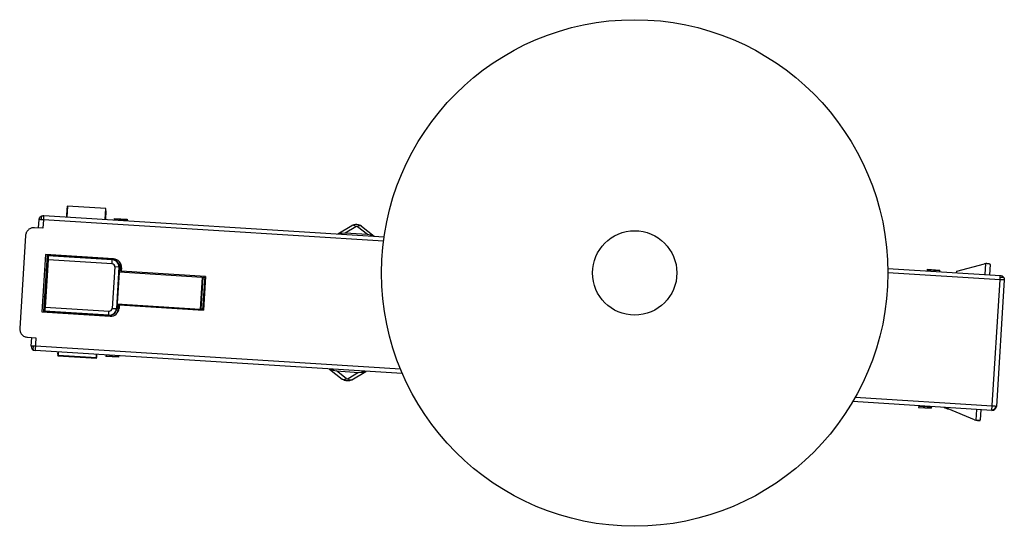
# Paper-space layout '_Inferior' of a CAD drawing. Header units: millimetres. Extents: x -64 to 53, y -25 to 35.
import ezdxf

# ---------------------------------------------------------------- set-up
doc = ezdxf.new("R2010")
doc.units = ezdxf.units.MM

psp = doc.layouts.new('_Inferior')

# ---------------------------------------------------------------- linework, layer by layer
at = {"color": 7, "linetype": 'Continuous', "lineweight": 25}
for p, q in [((-58.41, 12.44), (-58.48, 11.42)), ((-58.36, 12.7), (-58.44, 11.41)), ((-58.39, 12.65), (-58.36, 12.7)), ((-53.82, 12.41), (-58.36, 12.7)), ((-53.9, 11.13), (-53.82, 12.41)), ((-53.8, 12.15), (-53.86, 11.13)), ((-53.79, 12.36), (-53.82, 12.41)), ((-61.77, 10.12), (-61.7, 11.12)), ((-61.2, 11.08), (-61.27, 10.09)), ((-20.9, 8.56), (-61.2, 11.08)), ((-61.17, 11.58), (-20.83, 9.06)), ((-52.78, 11.06), (-52.76, 11.26)), ((-51.27, 11.06), (-52.77, 11.16)), ((-52.76, 11.26), (-51.27, 11.16)), ((-51.27, 11.16), (-51.28, 10.96)), ((-61.27, 10.09), (-62.26, 10.15)), ((-26.3, 9.43), (-24.64, 10.42)), ((-25.84, 9.37), (-25.83, 9.52)), ((-25.83, 9.52), (-25.45, 9.55)), ((-25.45, 9.55), (-24.19, 10.3)), ((-25.45, 9.55), (-22.81, 9.38)), ((-23.97, 10.29), (-22.81, 9.38)), ((-23.51, 10.35), (-21.99, 9.16)), ((-22.81, 9.38), (-22.44, 9.31)), ((-63.32, 9.21), (-64.01, -1.77)), ((-22.44, 9.31), (-22.45, 9.16)), ((-22.44, 9.31), (-22.45, 9.16)), ((-60.96, 6.96), (-61.39, 0.17)), ((-61.14, 0.23), (-60.72, 6.88)), ((-60.71, 6.9), (-61.13, 0.21)), ((-60.65, 6.34), (-61, 0.75)), ((-52.88, 6.46), (-60.96, 6.96)), ((-60.71, 6.9), (-60.72, 6.88)), ((-60.71, 6.9), (-60.66, 6.84)), ((-53.05, 6.42), (-60.71, 6.9)), ((-60.66, 6.84), (-53.04, 6.37)), ((-53.07, 5.87), (-60.65, 6.34)), ((-57.57, 6.75), (-57.59, 6.7)), ((-54.96, 6.59), (-54.89, 6.53)), ((-53.04, 6.37), (-53.05, 6.42)), ((47.03, 4.99), (50.31, 5.89)), ((50.47, 5.9), (50.31, 5.89)), ((50.41, 4.6), (50.49, 5.9)), ((50.49, 5.9), (50.47, 5.9)), ((50.98, 5.79), (50.97, 5.84)), ((-61.07, 5.16), (-60.83, 5.15)), ((-52.74, 5.5), (-53.04, 0.6)), ((-52.2, 5.46), (-52.74, 5.5)), ((-52.25, 5.46), (-52.55, 0.57)), ((-52.2, 5.46), (-52.51, 0.57)), ((-52.24, 4.91), (-42.38, 4.3)), ((-52.15, 5.01), (-52.11, 5.71)), ((-52.1, 5.05), (-52.15, 5.01)), ((-52.06, 5.7), (-52.11, 5.71)), ((-52.06, 5.7), (-52.1, 5.05)), ((-51.94, 5.4), (-51.97, 5)), ((-41.99, 4.37), (-51.97, 5)), ((38.86, 5.33), (52.21, 4.49)), ((52.17, 3.99), (38.87, 4.82)), ((43.55, 5.23), (43.54, 5.03)), ((45.04, 5.04), (43.54, 5.13)), ((43.55, 5.23), (45.04, 5.14)), ((45.03, 4.94), (45.04, 5.14)), ((47.02, 4.82), (47.03, 4.99)), ((50.98, 5.79), (50.91, 4.57)), ((-42.38, 4.3), (-42.61, 0.5)), ((-42.5, 0.55), (-42.27, 4.24)), ((-42.38, 4.3), (-42.21, 4.25)), ((-42.3, 0.38), (-42.05, 4.38)), ((-42.21, 4.25), (-42.27, 4.24)), ((-42.27, 4.24), (-42.06, 4.23)), ((-41.99, 4.37), (-42.24, 0.38)), ((-42.21, 4.25), (-42.06, 4.24)), ((51.21, -11.48), (52.17, 3.99)), ((52.67, 3.96), (51.74, -11.01)), ((-61.03, 1.96), (-61.27, 1.97)), ((-61.39, 0.17), (-53.3, -0.33)), ((-61.14, 0.23), (-61.13, 0.21)), ((-61.07, 0.25), (-61.13, 0.21)), ((-61.13, 0.21), (-53.46, -0.27)), ((-53.46, -0.22), (-61.07, 0.25)), ((-61, 0.75), (-53.42, 0.27)), ((-58.05, 0.02), (-58.05, -0.03)), ((-58.01, 0.01), (-57.99, -0.04)), ((-53.04, 0.6), (-52.51, 0.57)), ((-52.48, 1.12), (-42.61, 0.5)), ((-52.45, 0.32), (-52.39, 0.31)), ((-52.4, 1.02), (-52.36, 0.97)), ((-52.36, 0.97), (-52.39, 0.31)), ((-52.22, 1), (-52.24, 0.6)), ((-52.22, 1), (-42.24, 0.38)), ((-42.61, 0.5), (-42.45, 0.53)), ((-42.5, 0.55), (-42.45, 0.53)), ((-42.5, 0.55), (-42.29, 0.53)), ((-42.29, 0.52), (-42.45, 0.53)), ((-55.31, -0.16), (-55.39, -0.2)), ((-53.46, -0.27), (-53.46, -0.22)), ((-63.08, -2.83), (-62.08, -2.89)), ((-62.64, -3.86), (-62.58, -2.86)), ((-62.08, -2.89), (-62.17, -4.39)), ((-18.68, -7.11), (-62.17, -4.39)), ((-18.89, -6.59), (-62.14, -3.89)), ((-59.49, -4.82), (-59.47, -4.55)), ((-59.44, -4.56), (-59.46, -4.95)), ((-59.5, -5.01), (-54.88, -5.3)), ((-59.49, -5.01), (-59.46, -4.95)), ((-54.9, -5.3), (-59.49, -5.01)), ((-59.46, -4.95), (-54.92, -5.23)), ((-54.92, -5.23), (-54.9, -4.84)), ((-54.9, -5.3), (-54.92, -5.23)), ((-54.88, -5.11), (-54.86, -4.84)), ((-53.78, -4.91), (-53.79, -5.11)), ((-52.29, -5.2), (-53.79, -5.11)), ((-53.78, -5.01), (-52.28, -5.1)), ((-52.28, -5), (-52.29, -5.2)), ((-27.3, -6.6), (-25.78, -7.79)), ((-26.85, -6.74), (-26.84, -6.6)), ((-26.85, -6.74), (-26.47, -6.82)), ((-25.32, -7.72), (-26.47, -6.82)), ((-26.47, -6.82), (-23.84, -6.98)), ((-23.84, -6.98), (-25.09, -7.74)), ((-24.65, -7.86), (-22.99, -6.86)), ((-23.84, -6.98), (-23.46, -6.96)), ((-23.45, -6.81), (-23.46, -6.96)), ((51.21, -11.48), (34.71, -10.45)), ((51.24, -10.98), (34.99, -9.96)), ((42.54, -10.94), (42.52, -11.13)), ((42.52, -11.13), (44.02, -11.23)), ((44.03, -11.13), (42.53, -11.04)), ((44.03, -11.03), (44.02, -11.23)), ((46.01, -11.32), (46.02, -11.15)), ((49.15, -12.62), (46.01, -11.32)), ((49.33, -12.66), (49.41, -11.37)), ((49.91, -11.4), (49.83, -12.62)), ((49.15, -12.62), (49.31, -12.66)), ((49.31, -12.66), (49.33, -12.66)), ((49.49, -12.67), (49.82, -12.69)), ((49.82, -12.66), (49.83, -12.62))]:
    psp.add_line(p, q, dxfattribs=at)
for radius in [30, 5]:
    psp.add_circle((8.87, 4.79), radius, dxfattribs=at)
for centre, radius, start, end in [((-61.31, 11.4), 0.167, 123.3462, 184.8989), ((-60.66, 11.37), 0.814, 178.6473, 199.5983), ((-24.51, 10.03), 0.416, 40.9928, 108.5845), ((-23.69, 9.98), 0.416, 64.2564, 131.8482), ((-69.2, 6.99), 16.16, 356.0289, 357.7946), ((-53.09, 5.52), 0.354, 356.4192, 86.4192), ((-53.1, 5.52), 0.9, 356.4192, 86.4192), ((-53.1, 5.52), 0.852, 356.4192, 86.4192), ((-52.94, 5.46), 1, 356.4205, 86.4205), ((52.46, 3.45), 0.814, 88.6457, 109.5884), ((52.5, 4.1), 0.167, 33.3023, 94.9096), ((-53.4, 0.63), 0.852, 266.4217, 356.4217), ((-53.41, 0.63), 0.9, 266.4217, 356.4217), ((-69.56, 1.17), 16.16, 355.0463, 356.812), ((-53.4, 0.63), 0.354, 266.4217, 356.4217), ((-53.24, 0.67), 1, 266.4205, 356.4205), ((-62.14, -3.89), 0.5, 176.4205, 266.4205), ((-61.64, -4.24), 0.814, 153.2521, 174.1952), ((-62.28, -4.19), 0.167, 167.9313, 229.5386), ((-25.6, -7.41), 0.416, 244.2564, 311.8482), ((-24.78, -7.46), 0.416, 220.9928, 288.5845), ((51.24, -10.98), 0.5, 266.4205, 356.4205), ((51.13, -10.86), 0.573, 278.4814, 311.9101), ((51.13, -10.85), 0.573, 310.9308, 344.3595), ((49.27, -12.65), 0.00755, 167.8147, 197.429)]:
    psp.add_arc(centre, radius, start, end, dxfattribs=at)
for points, knots in [([(-58.39, 12.65), (-58.39, 12.64), (-58.39, 12.64), (-58.4, 12.57), (-58.4, 12.49), (-58.41, 12.44)], [0, 0, 0, 0, 0.2765419, 0.5626844, 1, 1, 1, 1]), ([(-53.8, 12.15), (-53.8, 12.18), (-53.8, 12.25), (-53.79, 12.33), (-53.79, 12.35), (-53.79, 12.36)], [0, 0, 0, 0, 0.2765167, 0.5626526, 1, 1, 1, 1]), ([(-24.64, 10.42), (-24.55, 10.47), (-24.37, 10.56), (-24.06, 10.58), (-23.76, 10.52), (-23.59, 10.41), (-23.51, 10.35)], [0, 0, 0, 0, 0.254404, 0.5, 0.745513, 1, 1, 1, 1]), ([(-26.3, 9.43), (-26.27, 9.44), (-26.23, 9.46), (-26.11, 9.48), (-25.98, 9.5), (-25.88, 9.51), (-25.83, 9.52)], [0, 0, 0, 0, 0.257581, 0.504382, 0.754005, 1, 1, 1, 1]), ([(-24.19, 10.3), (-24.17, 10.31), (-24.14, 10.33), (-24.07, 10.33), (-24.01, 10.32), (-23.98, 10.3), (-23.97, 10.29)], [0, 0, 0, 0, 0.284066, 0.557778, 0.775015, 1, 1, 1, 1]), ([(-22.44, 9.31), (-22.39, 9.3), (-22.3, 9.27), (-22.17, 9.24), (-22.06, 9.2), (-22.01, 9.17), (-21.99, 9.16)], [0, 0, 0, 0, 0.245921, 0.495824, 0.742549, 1, 1, 1, 1]), ([(-60.66, 6.84), (-60.66, 6.83), (-60.64, 6.8), (-60.64, 6.67), (-60.64, 6.51), (-60.65, 6.4), (-60.65, 6.34)], [0, 0, 0, 0, 0.2718, 0.562735, 0.789022, 1, 1, 1, 1]), ([(-52.11, 5.71), (-52.11, 5.83), (-52.1, 5.97), (-52.18, 6.09), (-52.19, 6.11)], [0, 0, 0, 0, 0.835828, 1, 1, 1, 1]), ([(50.89, 5.88), (50.91, 5.87), (50.95, 5.87), (50.97, 5.85), (50.97, 5.84)], [0, 0, 0, 0, 0.508327, 1, 1, 1, 1]), ([(-61, 0.75), (-61, 0.68), (-61.01, 0.54), (-61.04, 0.38), (-61.06, 0.28), (-61.07, 0.26), (-61.07, 0.25)], [0, 0, 0, 0, 0.2708932, 0.561562, 0.7882805, 1, 1, 1, 1]), ([(-59.49, -4.82), (-59.49, -4.86), (-59.49, -4.92), (-59.49, -5), (-59.49, -5), (-59.49, -5.01)], [0, 0, 0, 0, 0.276517, 0.562653, 1, 1, 1, 1]), ([(-54.9, -5.3), (-54.9, -5.3), (-54.9, -5.29), (-54.89, -5.24), (-54.89, -5.16), (-54.88, -5.11)], [0, 0, 0, 0, 0.276542, 0.562684, 1, 1, 1, 1]), ([(-27.34, -6.56), (-27.34, -6.57), (-27.33, -6.57), (-27.31, -6.59), (-27.3, -6.6)], [0, 0, 0, 0, 0.555127, 1, 1, 1, 1]), ([(-26.85, -6.74), (-26.9, -6.73), (-26.99, -6.7), (-27.12, -6.67), (-27.23, -6.64), (-27.28, -6.61), (-27.3, -6.6)], [0, 0, 0, 0, 0.245897, 0.495611, 0.74231, 1, 1, 1, 1]), ([(-23.46, -6.96), (-23.42, -6.95), (-23.32, -6.93), (-23.18, -6.92), (-23.06, -6.9), (-23.01, -6.88), (-22.99, -6.86)], [0, 0, 0, 0, 0.202963, 0.49917, 0.747764, 1, 1, 1, 1]), ([(-22.99, -6.86), (-22.98, -6.86), (-22.95, -6.84), (-22.95, -6.84), (-22.95, -6.84)], [0, 0, 0, 0, 0.564353, 1, 1, 1, 1]), ([(-25.22, -8), (-25.32, -7.99), (-25.53, -7.96), (-25.69, -7.84), (-25.78, -7.79)], [0, 0, 0, 0, 0.491394, 1, 1, 1, 1]), ([(-25.32, -7.72), (-25.3, -7.74), (-25.27, -7.76), (-25.2, -7.77), (-25.14, -7.76), (-25.11, -7.75), (-25.09, -7.74)], [0, 0, 0, 0, 0.290169, 0.555003, 0.767151, 1, 1, 1, 1]), ([(-24.65, -7.86), (-24.74, -7.9), (-24.92, -7.99), (-25.12, -8), (-25.22, -8)], [0, 0, 0, 0, 0.508731, 1, 1, 1, 1]), ([(45.52, -11.12), (45.52, -11.12), (45.53, -11.13), (45.59, -11.15), (45.7, -11.2), (45.84, -11.26), (45.95, -11.3), (46.01, -11.32)], [0, 0, 0, 0, 0.1720752, 0.3589509, 0.554787, 0.7848267, 1, 1, 1, 1]), ([(51.74, -11.01), (51.73, -11.01), (51.73, -11.01), (51.7, -11.01), (51.68, -11.01)], [0, 0, 0, 0, 0.592642, 1, 1, 1, 1]), ([(49.73, -12.69), (49.75, -12.69), (49.79, -12.69), (49.81, -12.67), (49.82, -12.66)], [0, 0, 0, 0, 0.523489, 1, 1, 1, 1])]:
    psp.add_open_spline(points, degree=3, knots=knots, dxfattribs=at)
for points in [[(-61.7, 11.12), (-61.7, 11.16), (-61.68, 11.25), (-61.62, 11.38), (-61.52, 11.48), (-61.44, 11.52), (-61.4, 11.54)], [(-61.43, 11.1), (-61.47, 11.1), (-61.55, 11.11), (-61.63, 11.11), (-61.69, 11.12), (-61.7, 11.12), (-61.7, 11.12)], [(-61.2, 11.08), (-61.24, 11.09), (-61.32, 11.09), (-61.39, 11.1), (-61.43, 11.1)], [(-61.4, 11.54), (-61.36, 11.56), (-61.29, 11.58), (-61.21, 11.58), (-61.17, 11.58)], [(-61.17, 11.58), (-61.17, 11.58), (-61.17, 11.56), (-61.18, 11.45), (-61.19, 11.28), (-61.2, 11.15), (-61.2, 11.08)], [(-62.26, 10.15), (-62.4, 10.14), (-62.66, 10.13), (-63, 9.92), (-63.26, 9.6), (-63.3, 9.34), (-63.32, 9.21)], [(50.89, 5.88), (50.87, 5.88), (50.82, 5.88), (50.72, 5.89), (50.61, 5.89), (50.53, 5.9), (50.49, 5.9)], [(52.17, 3.99), (52.18, 4.03), (52.18, 4.11), (52.19, 4.18), (52.19, 4.22)], [(52.67, 3.96), (52.67, 3.96), (52.65, 3.96), (52.54, 3.97), (52.37, 3.98), (52.24, 3.99), (52.17, 3.99)], [(52.19, 4.22), (52.19, 4.25), (52.2, 4.33), (52.2, 4.42), (52.21, 4.48), (52.21, 4.49), (52.21, 4.49)], [(52.21, 4.49), (52.25, 4.48), (52.34, 4.47), (52.47, 4.4), (52.57, 4.31), (52.61, 4.23), (52.64, 4.19)], [(52.64, 4.19), (52.65, 4.15), (52.67, 4.08), (52.67, 4), (52.67, 3.96)], [(-64.01, -1.77), (-64, -1.9), (-63.99, -2.16), (-63.78, -2.5), (-63.47, -2.76), (-63.21, -2.8), (-63.08, -2.83)], [(-62.36, -3.87), (-62.4, -3.87), (-62.48, -3.86), (-62.57, -3.86), (-62.63, -3.86), (-62.64, -3.86), (-62.64, -3.86)], [(-62.14, -3.89), (-62.18, -3.88), (-62.26, -3.88), (-62.33, -3.87), (-62.36, -3.87)], [(51.68, -11.01), (51.66, -11.01), (51.61, -11), (51.5, -11), (51.38, -10.99), (51.28, -10.98), (51.24, -10.98)], [(49.73, -12.69), (49.71, -12.69), (49.66, -12.68), (49.56, -12.68), (49.45, -12.67), (49.37, -12.67), (49.33, -12.66)]]:
    psp.add_open_spline(points, degree=3, dxfattribs=at)

doc.saveas('drawing.dxf')
